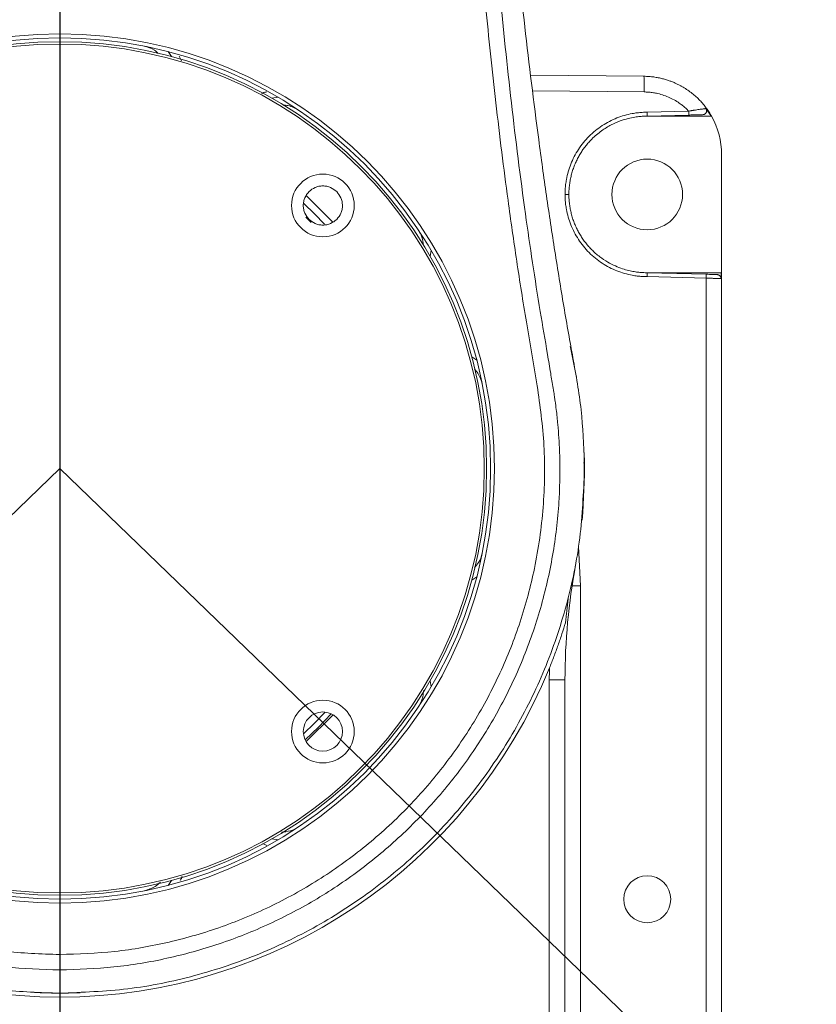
# Model space of a CAD drawing. Header units: millimetres. Extents: x 48 to 246, y 23 to 196.
# Tile 7 of 20: x 146 to 155, y 82 to 92. Entities that reach past the tile are written whole.
import ezdxf

# ---------------------------------------------------------------- set-up
doc = ezdxf.new("R2010")
doc.units = ezdxf.units.MM
doc.linetypes.add('CENTERX2', pattern=[20.32, 12.7, -2.54, 2.54, -2.54])
doc.layers.add('图框', color=7, linetype='Continuous')
doc.styles.add('SLDTEXTSTYLE0', font='TXT', dxfattribs={"width": 0.7})
doc.dimstyles.new('SLDDIMSTYLE0', dxfattribs={"dimtxt": 3.5, "dimasz": 3.5, "dimexe": 0, "dimexo": 0.0625, "dimgap": 0.875, "dimtad": 2, "dimlfac": 12, "dimrnd": 1e-09, "dimzin": 12, "dimdsep": 46, "dimtxsty": 'SLDTEXTSTYLE0', "dimsah": 1, "dimcen": 0.09, "dimadec": 0, "dimazin": 3, "dimtfac": 1, "dimtofl": 0, "dimtmove": 0, "dimatfit": 3, "dimfxl": 0, "dimfrac": 2, "dimtolj": 1, "dimtzin": 12, "dimarcsym": 0})
doc.dimstyles.new('SLDDIMSTYLE1', dxfattribs={"dimtxt": 3.5, "dimasz": 3.5, "dimexe": 0, "dimexo": 0.0625, "dimgap": 0.875, "dimtad": 0, "dimtih": 1, "dimtoh": 1, "dimdec": 4, "dimlfac": 12, "dimzin": 12, "dimdsep": 46, "dimtxsty": 'SLDTEXTSTYLE0', "dimsah": 1, "dimcen": 0.09, "dimazin": 3, "dimtfac": 1, "dimtofl": 0, "dimtmove": 0, "dimatfit": 3, "dimfxl": 0, "dimfrac": 2, "dimtolj": 1, "dimtzin": 12, "dimarcsym": 0})
doc.dimstyles.new('SLDDIMSTYLE4', dxfattribs={"dimtxt": 3.5, "dimasz": 3.5, "dimexe": 0, "dimexo": 0.0625, "dimgap": 0.875, "dimtad": 0, "dimtih": 1, "dimtoh": 1, "dimdec": 1, "dimlfac": 12, "dimrnd": 1e-09, "dimzin": 12, "dimdsep": 46, "dimtxsty": 'SLDTEXTSTYLE0', "dimsah": 1, "dimcen": 0, "dimadec": 0, "dimazin": 3, "dimtfac": 1, "dimtdec": 1, "dimtofl": 0, "dimtmove": 0, "dimatfit": 3, "dimfxl": 0, "dimfrac": 2, "dimtolj": 1, "dimtzin": 12, "dimarcsym": 0})

# ---------------------------------------------------------------- blocks, each defined once
blk = doc.blocks.new('*D1')
at = {"layer": '图框', "color": 7}
for p, q in [((147.68, 127.094), (218.18, 127.094)), ((217.18, 47.927), (217.18, 127.094)), ((147.68, 47.927), (218.18, 47.927))]:
    blk.add_line(p, q, dxfattribs=at)
for points in [[(217.18, 127.094), (216.641, 123.594), (217.718, 123.594)], [(217.18, 47.927), (217.718, 51.427), (216.641, 51.427)]]:
    blk.add_solid(points, dxfattribs=at)
at = {"layer": '图框', "color": 7, "char_height": 3.5, "attachment_point": 1, "rotation": 90, "style": 'SLDTEXTSTYLE0'}
for s, insert in [('950', (212.634, 87.85, 0.008)), ('%%c', (212.668, 82.442, 0.008))]:
    blk.add_mtext(s, dxfattribs=dict(at, insert=insert))
blk = doc.blocks.new('*D2')
at = {"layer": '图框', "color": 7}
for p, q in [((146.68, 161.314), (146.68, 180.147)), ((192.358, 43.4), (213.317, 23.16))]:
    blk.add_line(p, q, dxfattribs=at)
for start, end in [(27.79708, 90), (316, 23.84243)]:
    blk.add_arc((146.68, 87.51), 91.637, start, end, dxfattribs=at)
for points in [[(146.68, 179.147), (150.169, 178.542), (150.19, 179.619)], [(212.598, 23.854), (215.375, 26.051), (214.586, 26.784)]]:
    blk.add_solid(points, dxfattribs=at)
at = {"layer": '图框', "color": 7, "insert": (223.118, 129.064, 0.008), "char_height": 3.5, "attachment_point": 1, "style": 'SLDTEXTSTYLE0'}
blk.add_mtext('134°', dxfattribs=at)
blk = doc.blocks.new('*D3')
at = {"layer": '图框', "color": 7}
for p, q in [((146.68, 161.314), (146.68, 179.024)), ((101.002, 43.4), (80.85, 23.94))]:
    blk.add_line(p, q, dxfattribs=at)
for start, end in [(90, 145.53283), (149.79837, 224)]:
    blk.add_arc((146.68, 87.51), 90.514, start, end, dxfattribs=at)
for points in [[(146.68, 178.024), (143.17, 178.495), (143.191, 177.418)], [(81.57, 24.634), (79.582, 27.565), (78.793, 26.832)]]:
    blk.add_solid(points, dxfattribs=at)
at = {"layer": '图框', "color": 7, "insert": (64.118, 137.555, 0.008), "char_height": 3.5, "attachment_point": 1, "style": 'SLDTEXTSTYLE0'}
blk.add_mtext('134°', dxfattribs=at)
blk = doc.blocks.new('*D4')
at = {"layer": '图框', "color": 7}
for start, end in [(37.7697, 90), (300, 14.1659)]:
    blk.add_arc((146.68, 127.094), 15.478, start, end, dxfattribs=at)
for points in [[(146.68, 142.572), (150.099, 141.649), (150.218, 142.719)], [(154.419, 113.689), (157.557, 115.331), (156.918, 116.198)]]:
    blk.add_solid(points, dxfattribs=at)
at = {"layer": '图框', "color": 7, "insert": (154.603, 135.394, 0.008), "char_height": 3.5, "attachment_point": 1, "style": 'SLDTEXTSTYLE0'}
blk.add_mtext('150°', dxfattribs=at)
blk = doc.blocks.new('*D5')
at = {"layer": '图框', "color": 7}
for start, end in [(90, 151.5968), (174.006, 240)]:
    blk.add_arc((146.68, 127.094), 15.333, start, end, dxfattribs=at)
for points in [[(146.68, 142.427), (143.142, 142.57), (143.262, 141.5)], [(139.013, 113.815), (136.517, 116.327), (135.878, 115.46)]]:
    blk.add_solid(points, dxfattribs=at)
at = {"layer": '图框', "color": 7, "insert": (125.944, 133.207, 0.008), "char_height": 3.5, "attachment_point": 1, "style": 'SLDTEXTSTYLE0'}
blk.add_mtext('150°', dxfattribs=at)
blk = doc.blocks.new('*D8')
at = {"layer": '图框', "color": 7}
for p, q in [((100.621, 137.219), (84.443, 137.219)), ((104.201, 133.356), (100.621, 137.219))]:
    blk.add_line(p, q, dxfattribs=at)
blk.add_solid([(104.201, 133.356), (102.217, 136.289), (101.427, 135.557)], dxfattribs=at)
at = {"layer": '图框', "color": 7, "insert": (84.443, 141.731, -9.548), "char_height": 3.5, "attachment_point": 1, "style": 'SLDTEXTSTYLE0'}
blk.add_mtext('R750', dxfattribs=at)
blk = doc.blocks.new('*D9')
at = {"layer": '图框', "color": 7}
for p, q in [((165.912, 75.223), (181.041, 65.556)), ((181.041, 65.556), (200.788, 65.556))]:
    blk.add_line(p, q, dxfattribs=at)
blk.add_solid([(165.912, 75.223), (168.571, 72.885), (169.151, 73.792)], dxfattribs=at)
at = {"layer": '图框', "color": 7, "insert": (184.041, 70.068, -9.548), "char_height": 3.5, "attachment_point": 1, "style": 'SLDTEXTSTYLE0'}
blk.add_mtext('R273.9', dxfattribs=at)

msp = doc.modelspace()

# ---------------------------------------------------------------- linework, layer by layer
at = {"color": 7, "linetype": 'Continuous', "lineweight": 15}
for p, q in [((147.8316237, 91.9467532), (147.8698324, 91.8934971)), ((151.6909303, 91.6948739), (152.8955008, 91.6843617)), ((148.9377396, 91.4511555), (149.002415, 91.4617958)), ((152.9298672, 91.2604855), (153.3715078, 91.27205)), ((152.9300708, 91.3021522), (153.371144, 91.3137025)), ((152.9298957, 91.2604861), (153.6064296, 91.2604861)), ((153.7215622, 90.8510599), (153.7215622, 89.5938195)), ((152.0556229, 90.4271526), (152.0965048, 90.4271526)), ((150.6312044, 89.8330067), (150.6205644, 89.7683312)), ((153.5581678, 89.5773675), (152.9298672, 89.5938201)), ((153.7147635, 89.5938195), (152.9298957, 89.5938195)), ((153.7147635, 89.5326325), (153.7147635, 89.5938195)), ((153.7215622, 89.5938195), (153.7215622, 78.7604862)), ((153.557804, 89.5357152), (152.9300708, 89.5521533)), ((153.557804, 89.5357152), (153.557804, 78.8185902)), ((151.0629066, 88.7004231), (151.1161627, 88.6622143)), ((152.2628788, 87.5729861), (152.26063, 87.6808214)), ((152.2571654, 87.572986), (152.2605443, 87.572986)), ((152.2588549, 87.5729861), (152.2628788, 87.5729861)), ((152.2606057, 87.447986), (152.2573033, 87.447986)), ((152.2628788, 87.4479861), (152.2589548, 87.4479861)), ((151.116163, 86.3587596), (151.0629069, 86.3205506)), ((152.2186534, 86.2604861), (152.2186534, 78.435803)), ((150.6205647, 85.2526412), (150.6312044, 85.1879655)), ((151.8882288, 85.2608719), (151.8882288, 75.4521521)), ((151.8882288, 85.2608719), (152.0548952, 85.2608719)), ((152.0548952, 75.427153), (152.0548952, 85.2608719)), ((149.3022934, 84.6058318), (149.5834501, 84.8869839)), ((149.002417, 83.5591776), (148.9377413, 83.5698177)), ((147.8698311, 83.1274745), (147.831622, 83.0742184)), ((146.6798955, 82.1749309), (146.6798955, 82.338603))]:
    msp.add_line(p, q, dxfattribs=at)
at = {"color": 8, "linetype": 'Continuous', "lineweight": 15}
for p, q in [((147.9759365, 91.8485052), (147.95157, 91.899347)), ((152.8969555, 91.5177013), (151.711497, 91.5280467)), ((149.583976, 90.1334591), (149.3028693, 90.4145705)), ((149.2976834, 90.1845596), (149.3539685, 90.1282757)), ((152.1974292, 86.679322), (152.2186534, 86.2604861)), ((152.1302634, 86.2604861), (152.2186534, 86.2604861)), ((148.8395113, 83.5214792), (148.8815269, 83.4998918))]:
    msp.add_line(p, q, dxfattribs=at)
at = {"color": 7, "linetype": 'Continuous', "lineweight": 15, "flags": 128}
for points in [[(149.2758527, 90.3310268), (149.390471, 90.2210621), (149.4963938, 90.1108283)], [(152.1784681, 88.4796676), (152.1167158, 88.7811542), (152.109819, 88.8103094)], [(152.236138, 86.9611394), (152.2435452, 87.0420695), (152.2628788, 87.4479861)], [(149.5039387, 84.9183413), (149.390471, 84.7999113), (149.2720414, 84.686444)]]:
    msp.add_lwpolyline(points, dxfattribs=at)
at = {"color": 8, "linetype": 'Continuous', "lineweight": 15, "flags": 128}
msp.add_lwpolyline([(149.5665841, 84.9004864), (149.4317193, 84.7586621), (149.2898963, 84.6237985)], dxfattribs=at)
at = {"color": 7, "linetype": 'Continuous', "lineweight": 15}
for centre, radius in [((146.6798955, 87.5104861), 4.625), ((146.6798955, 87.5104861), 4.5833333), ((146.6798955, 87.5104873), 4.5416667), ((146.6798955, 87.5104873), 4.5166667), ((152.9298955, 90.4271527), 0.3758728), ((149.4788598, 90.3094516), 0.3333333), ((149.4788598, 84.7115229), 0.3333333), ((149.4788598, 84.7115229), 0.2083333), ((152.9298955, 82.9271527), 0.25)]:
    msp.add_circle(centre, radius, dxfattribs=at)
for centre, radius, start, end in [((146.6798955, 87.5104861), 62.5, 316, 86.123453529), ((146.6798955, 87.5104861), 22.8219046, 285.86254958, 79.30312518), ((150.5079484, 91.580185), 2.3898241, 358.50178879, 2.49841873), ((152.7743724, 91.2876618), 0.5973394, 358.50237095, 2.49856734), ((152.8882288, 90.8510601), 0.8333333, 0, 29.42680023), ((152.9610394, 89.5617557), 0.5973324, 357.50141486, 1.49764312), ((146.6798955, 87.5104861), 5.5833333, 359.35861594, 0.64138406), ((158.7215622, 85.2608719), 6.6666667, 169.41803326, 180), ((158.7215622, 85.2608719), 6.6889958, 172.57588568, 174.77532694), ((146.6798955, 87.5104861), 5.625, 202.1592704, 337.8407296), ((146.6798955, 87.5104861), 5.5833333, 267.22409527, 272.21460614)]:
    msp.add_arc(centre, radius, start, end, dxfattribs=at)
for points, knots in [([(146.6798955, 82.338603), (146.479003, 82.3453747), (146.076965, 82.3589266), (145.4820895, 82.468279), (144.9037502, 82.6412686), (144.3495861, 82.8817241), (143.8270671, 83.1849507), (143.3437065, 83.5471409), (142.9058017, 83.9630932), (142.5193294, 84.4274304), (142.189881, 84.9336605), (141.9216901, 85.4747061), (141.7184871, 86.0432977), (141.5815382, 86.6389822), (141.5156172, 87.2523585), (141.5220108, 87.7082338), (141.5466425, 87.9945823), (141.5599443, 88.1152598), (141.5752303, 88.2305373), (141.5945553, 88.3510486), (141.6146266, 88.4717049), (141.6355737, 88.5975237), (141.6560693, 88.7193802), (141.6795242, 88.8576197), (141.7019474, 88.988767), (141.7246671, 89.1241641), (141.7449638, 89.2479893), (141.7668357, 89.3841869), (141.7881853, 89.5201117), (141.8092026, 89.6568673), (141.8420398, 89.875312), (141.8845548, 90.1702973), (141.9648343, 90.7620585), (142.0621208, 91.5669701), (142.1678184, 92.6000816), (142.283062, 93.9335302), (142.3959354, 95.6182568), (142.4919411, 97.6216133), (142.5596444, 99.6407131), (142.6056903, 101.6460132), (142.6352368, 103.6507529), (142.6528033, 105.6799446), (142.6557836, 107.0317123), (142.6572926, 107.716129)], [0, 0, 0, 0, 0.021229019, 0.0424847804, 0.0637313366, 0.0849432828, 0.1062001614, 0.1274661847, 0.1486599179, 0.1699159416, 0.1911965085, 0.2123762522, 0.2336208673, 0.254893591, 0.2768551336, 0.2986944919, 0.3029667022, 0.3072427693, 0.3115302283, 0.3152606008, 0.3201469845, 0.3244631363, 0.3287469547, 0.333212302, 0.3392885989, 0.3428148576, 0.3477284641, 0.3525557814, 0.3574000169, 0.3622764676, 0.3671851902, 0.380756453, 0.3937881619, 0.4303269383, 0.4664755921, 0.5035881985, 0.5718379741, 0.6449918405, 0.7156441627, 0.7854395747, 0.8570725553, 0.9276340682, 1, 1, 1, 1]), ([(146.6798955, 82.338603), (146.8755253, 82.3450253), (147.2669625, 82.3578757), (147.8465079, 82.4615464), (148.4108575, 82.6256351), (148.9528646, 82.8539068), (149.4655218, 83.1419786), (149.9420266, 83.4865484), (150.3764005, 83.8828831), (150.7629507, 84.3260755), (151.0965196, 84.810322), (151.3730208, 85.329272), (151.5886885, 85.8763615), (151.7469027, 86.4670493), (151.8353892, 87.0960624), (151.8466252, 87.7496816), (151.7617022, 88.4079208), (151.6433296, 89.0589492), (151.5400617, 89.7170993), (151.4538567, 90.3195688), (151.3808805, 90.8814083), (151.3187288, 91.4012816), (151.2618096, 91.9198285), (151.2095968, 92.4370762), (151.1611129, 92.959395), (151.1007968, 93.66779), (151.0329895, 94.5797132), (150.9627207, 95.7125373), (150.9037721, 96.8676642), (150.8553922, 98.0253922), (150.8164842, 99.1636439), (150.7853857, 100.2914557), (150.7596354, 101.4513545), (150.7386983, 102.6648841), (150.7227411, 103.9210431), (150.7117248, 105.1812872), (150.704688, 106.4384418), (150.7032368, 107.2854882), (150.702499, 107.716129)], [0, 0, 0, 0, 0.0206735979, 0.0413659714, 0.0620466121, 0.0827118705, 0.1034051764, 0.1240926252, 0.1447520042, 0.1654453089, 0.1861379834, 0.2067913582, 0.2274844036, 0.2481831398, 0.2713043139, 0.2944854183, 0.3170642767, 0.341344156, 0.3644675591, 0.3874939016, 0.4056945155, 0.4243706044, 0.4428529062, 0.4608511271, 0.4793386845, 0.4983166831, 0.5360230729, 0.5760232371, 0.6183225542, 0.6583161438, 0.6985401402, 0.7387439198, 0.7776089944, 0.8212108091, 0.8670740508, 0.9104381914, 0.9544665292, 1, 1, 1, 1]), ([(150.868765, 107.7162768), (150.8718639, 106.6372193), (150.8780609, 104.4794413), (150.9233844, 101.2435653), (151.006448, 98.1818286), (151.1420514, 95.2958302), (151.304856, 93.0930463), (151.4802457, 91.4019025), (151.6234613, 90.2659612), (151.7575956, 89.3743109), (151.8546622, 88.8103337), (151.900329, 88.5379372), (151.9202021, 88.4177618), (151.9289587, 88.3648091)], [0, 0, 0, 0, 0.16683501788, 0.33361794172, 0.50034323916, 0.64036648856, 0.78029136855, 0.84177413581, 0.90322285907, 0.95729648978, 0.98116705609, 0.99170166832, 1, 1, 1, 1]), ([(152.1391569, 88.6887181), (152.1235293, 88.7741239), (152.0922633, 88.9449935), (152.0253348, 89.3328608), (151.9458654, 89.8217255), (151.8567536, 90.4149132), (151.7465555, 91.2108797), (151.6236043, 92.2098875), (151.4571059, 93.8120122), (151.3420987, 95.0985735), (151.2886597, 95.9855615), (151.2836636, 96.0684886)], [0, 0, 0, 0, 0.0404195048, 0.080866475, 0.1612296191, 0.2415211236, 0.3220080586, 0.4831472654, 0.6443351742, 0.9667478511, 1, 1, 1, 1]), ([(152.8955009, 91.6843617), (152.9045218, 91.6841985), (152.9223548, 91.6838759), (152.9487542, 91.6823195), (152.9744699, 91.6800522), (152.9994815, 91.6770579), (153.0237732, 91.6734155), (153.0473321, 91.6691778), (153.0701482, 91.6644026), (153.0922145, 91.6591449), (153.1135264, 91.6534584), (153.1340819, 91.647395), (153.1538811, 91.6410052), (153.1729259, 91.6343375), (153.1912202, 91.6274389), (153.2087696, 91.6203542), (153.225581, 91.6131269), (153.2416625, 91.6057981), (153.2570234, 91.5984076), (153.2716739, 91.590993), (153.2856251, 91.5835903), (153.2988888, 91.5762334), (153.3244029, 91.5614811), (153.3611818, 91.5380009), (153.4074343, 91.50371), (153.4503448, 91.4671035), (153.4898636, 91.4285287), (153.5260006, 91.3883324), (153.5587035, 91.3467967), (153.5882702, 91.3043703), (153.6055221, 91.2750016), (153.6140489, 91.2604861)], [0, 0, 0, 0, 0.030980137, 0.0612434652, 0.0907899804, 0.1196196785, 0.1477325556, 0.1751286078, 0.2018078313, 0.2277702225, 0.2530157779, 0.2775444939, 0.3013563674, 0.3244513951, 0.3468295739, 0.3684909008, 0.3894353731, 0.409662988, 0.4291737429, 0.4479676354, 0.4660446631, 0.4834048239, 0.5000481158, 0.5672473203, 0.6331021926, 0.697612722, 0.7607788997, 0.8226007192, 0.8830781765, 0.9422112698, 1, 1, 1, 1]), ([(153.3711443, 91.3137025), (153.3660219, 91.3189146), (153.3557897, 91.329326), (153.3398207, 91.3442854), (153.323429, 91.3587296), (153.3065684, 91.3726138), (153.2892505, 91.3859499), (153.2593299, 91.4074703), (153.2152056, 91.434961), (153.1550763, 91.4644655), (153.0922667, 91.4878523), (153.0349329, 91.5028371), (152.9842401, 91.5116526), (152.9407359, 91.5164857), (152.9115691, 91.5172956), (152.8969553, 91.5177013)], [0, 0, 0, 0, 0.0413660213, 0.0826301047, 0.1238363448, 0.1650290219, 0.2062524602, 0.2475508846, 0.3736522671, 0.5000053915, 0.626107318, 0.7524654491, 0.8348695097, 0.9172624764, 1, 1, 1, 1]), ([(152.0556227, 90.4271527), (152.0557029, 90.4360649), (152.0558632, 90.4538703), (152.057129, 90.480533), (152.0591463, 90.5071137), (152.061988, 90.5336122), (152.0656351, 90.560029), (152.0733152, 90.6054177), (152.0883277, 90.6692235), (152.1161102, 90.7506994), (152.1522742, 90.83019), (152.2123333, 90.9330542), (152.3072888, 91.0500974), (152.4242366, 91.1450969), (152.5270563, 91.2052268), (152.6064818, 91.2414301), (152.6879805, 91.2692796), (152.7604125, 91.2863911), (152.823509, 91.2960896), (152.876661, 91.301175), (152.9122465, 91.3018261), (152.9300706, 91.3021522)], [0, 0, 0, 0, 0.0194717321, 0.0389017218, 0.0583079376, 0.0777084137, 0.0971212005, 0.1165643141, 0.1782799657, 0.2400848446, 0.3043716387, 0.3687518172, 0.4999822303, 0.6312167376, 0.6955062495, 0.7598949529, 0.8216126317, 0.8834313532, 0.9222473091, 0.9610552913, 1, 1, 1, 1]), ([(152.9300706, 91.3021522), (152.9300962, 91.3001372), (152.9301456, 91.2962589), (152.9301986, 91.2907832), (152.9302338, 91.2859366), (152.9302533, 91.2817366), (152.93026, 91.2781682), (152.9302585, 91.2751938), (152.9302414, 91.2707992), (152.9302372, 91.2656524), (152.9299148, 91.2614433), (152.9302638, 91.2604953), (152.9298673, 91.2604853), (152.929867, 91.2604853)], [0, 0, 0, 0, 0.0924584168, 0.1779507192, 0.2564743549, 0.328026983, 0.3926064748, 0.450210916, 0.5008386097, 0.6671877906, 0.8335343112, 0.999879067, 1, 1, 1, 1]), ([(153.3711443, 91.3137025), (153.3755253, 91.3144344), (153.3840488, 91.3158585), (153.3964083, 91.3178902), (153.4079218, 91.3197474), (153.4185162, 91.3214227), (153.434967, 91.323997), (153.4564684, 91.3273257), (153.4825914, 91.331195), (153.5059338, 91.3345974), (153.5243051, 91.3371828), (153.5376421, 91.3390569), (153.5472791, 91.3403934), (153.5517557, 91.3410115), (153.5539688, 91.341317)], [0, 0, 0, 0, 0.0565524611, 0.1100272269, 0.1601365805, 0.2066218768, 0.2492563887, 0.3786098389, 0.4990377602, 0.6269322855, 0.7490044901, 0.8343327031, 0.918100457, 1, 1, 1, 1]), ([(153.3715078, 91.2720501), (153.3861702, 91.272434), (153.4006061, 91.2728121), (153.4289546, 91.2735544), (153.442923, 91.2739202), (153.468982, 91.2746026), (153.4811985, 91.2749225), (153.5024228, 91.2754782), (153.5113774, 91.2757127), (153.5178018, 91.275881)], [0, 0, 0, 0, 0.25, 0.25, 0.5, 0.5, 0.75, 0.75, 1, 1, 1, 1]), ([(153.5539718, 91.3413192), (153.5550671, 91.3396927), (153.5572305, 91.33648), (153.5595648, 91.3311738), (153.561127, 91.3256292), (153.5621068, 91.3180242), (153.5613039, 91.308277), (153.5568805, 91.2975077), (153.549714, 91.2882282), (153.5403177, 91.2814447), (153.5294498, 91.2769294), (153.5217375, 91.2762352), (153.5178018, 91.2758809)], [0, 0, 0, 0, 0.0635799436, 0.1255793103, 0.1873023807, 0.2500706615, 0.3739146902, 0.499909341, 0.6230026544, 0.7497872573, 0.8723138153, 1, 1, 1, 1]), ([(152.0965051, 90.4271527), (152.0965845, 90.4358419), (152.0967431, 90.4531951), (152.0980185, 90.4791618), (152.1000393, 90.5050034), (152.1028683, 90.530696), (152.106474, 90.5562165), (152.1108503, 90.5815418), (152.1159844, 90.6066495), (152.1218652, 90.6315174), (152.1284817, 90.6561238), (152.1358226, 90.6804473), (152.1438771, 90.7044671), (152.1526341, 90.7281625), (152.1620828, 90.7515125), (152.1722111, 90.7744963), (152.1829993, 90.7970966), (152.1944286, 90.8192972), (152.2064808, 90.8410826), (152.2191378, 90.8624378), (152.2323818, 90.8833477), (152.2461951, 90.9037979), (152.2605605, 90.9237741), (152.2754607, 90.9432624), (152.2908789, 90.9622492), (152.3067981, 90.9807209), (152.323203, 90.9986653), (152.3660979, 91.0429108), (152.4379144, 91.1038145), (152.5409125, 91.1670006), (152.636842, 91.2092989), (152.7217515, 91.2353902), (152.7931203, 91.2499951), (152.8495762, 91.2570688), (152.8904397, 91.2597571), (152.9154642, 91.2604356), (152.9268332, 91.2604751), (152.929867, 91.2604856)], [0, 0, 0, 0, 0.0199176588, 0.0397780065, 0.0595816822, 0.0793290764, 0.0990203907, 0.1186556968, 0.1382349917, 0.1577582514, 0.1772254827, 0.1966367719, 0.215992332, 0.235292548, 0.2545379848, 0.2737276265, 0.292861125, 0.3119388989, 0.3309611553, 0.3499279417, 0.3688391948, 0.3876947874, 0.4064945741, 0.4252384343, 0.4439263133, 0.4625582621, 0.4811344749, 0.4996553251, 0.6038345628, 0.6958863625, 0.7757958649, 0.8435557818, 0.8991651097, 0.9426179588, 0.9739099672, 0.9930379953, 1, 1, 1, 1]), ([(153.6064295, 91.260486), (153.6073814, 91.2604865), (153.6092834, 91.2604874), (153.6113908, 91.2604897), (153.6129208, 91.2604897), (153.6138714, 91.2604875), (153.6139898, 91.2604865), (153.6140488, 91.260486)], [0, 0, 0, 0, 0.2012064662, 0.4020296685, 0.6022463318, 0.8016387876, 1, 1, 1, 1]), ([(149.6261736, 90.4567656), (149.6056712, 90.473311), (149.5740195, 90.4988539), (149.5213379, 90.5148546), (149.4789004, 90.5192268), (149.4362937, 90.5149476), (149.3842028, 90.4983789), (149.3279706, 90.460341), (149.2899412, 90.4041212), (149.2733669, 90.3520329), (149.2690847, 90.3094406), (149.273453, 90.2669884), (149.2894488, 90.2143037), (149.3150008, 90.1826402), (149.331546, 90.1621377)], [0, 0, 0, 0, 0.1197214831, 0.1848260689, 0.2499997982, 0.3151048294, 0.38027817, 0.4999996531, 0.6197211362, 0.6848263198, 0.750000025, 0.8151050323, 0.8802785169, 1, 1, 1, 1]), ([(149.331546, 90.1621377), (149.3520484, 90.1455923), (149.3837002, 90.1200495), (149.4363817, 90.1040482), (149.4788192, 90.0996767), (149.5214259, 90.1039551), (149.5735167, 90.1205246), (149.629749, 90.1585621), (149.6677784, 90.2147821), (149.6843525, 90.2668703), (149.6886351, 90.3094626), (149.6842665, 90.3519147), (149.6682707, 90.4045995), (149.6427188, 90.4362631), (149.6261736, 90.4567656)], [0, 0, 0, 0, 0.1197214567, 0.184826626, 0.2499998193, 0.3151047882, 0.3802782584, 0.4999997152, 0.6197211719, 0.6848263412, 0.7499995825, 0.815105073, 0.8802785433, 1, 1, 1, 1]), ([(152.9300706, 89.5521533), (152.9211588, 89.552239), (152.9033542, 89.5524103), (152.8766929, 89.5536928), (152.8501137, 89.5557267), (152.8236168, 89.5585851), (152.7972017, 89.562249), (152.7518174, 89.5699578), (152.6880212, 89.5850105), (152.6065629, 89.6128442), (152.5270954, 89.6490582), (152.4242707, 89.7091811), (152.3072889, 89.804208), (152.2123608, 89.9212171), (152.1522947, 90.0240763), (152.1161413, 90.1035248), (152.0883431, 90.1850413), (152.0712772, 90.2574843), (152.0616185, 90.3205869), (152.0565665, 90.3737422), (152.0559377, 90.4093283), (152.0556227, 90.4271527)], [0, 0, 0, 0, 0.019473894, 0.0389063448, 0.0583153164, 0.0777188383, 0.097134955, 0.1165816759, 0.1783057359, 0.2401180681, 0.3044112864, 0.3687962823, 0.5000307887, 0.631261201, 0.6955459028, 0.7599281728, 0.8216384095, 0.8834487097, 0.9222587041, 0.9610608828, 1, 1, 1, 1]), ([(152.929867, 89.5938198), (152.9277776, 89.5938249), (152.9200477, 89.5938435), (152.903106, 89.5941571), (152.8755272, 89.5953882), (152.8373797, 89.5986178), (152.7888759, 89.6052818), (152.7304368, 89.6172062), (152.6628154, 89.6365573), (152.5872539, 89.6658488), (152.5056271, 89.7077548), (152.4204762, 89.7647436), (152.3541022, 89.8227646), (152.3061163, 89.8738186), (152.2748309, 89.911265), (152.2456127, 89.9507126), (152.2185952, 89.9920539), (152.1939189, 90.035175), (152.1717259, 90.0799562), (152.1521718, 90.1262721), (152.1353813, 90.1739732), (152.1214423, 90.2228897), (152.1104242, 90.2728535), (152.1024956, 90.3236905), (152.0974524, 90.3752201), (152.0968215, 90.4098085), (152.0965051, 90.4271527)], [0, 0, 0, 0, 0.0047956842, 0.0177429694, 0.0388415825, 0.0680902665, 0.1054878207, 0.1510323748, 0.2047213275, 0.2665562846, 0.3365333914, 0.414651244, 0.5009009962, 0.5379394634, 0.5752034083, 0.6126938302, 0.6504100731, 0.6883511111, 0.7265169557, 0.7649091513, 0.803524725, 0.8423657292, 0.8814334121, 0.92072777, 0.9602491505, 1, 1, 1, 1]), ([(152.9300706, 89.5521534), (152.9300946, 89.554097), (152.9301425, 89.5579782), (152.9301886, 89.5636522), (152.9302173, 89.5690159), (152.9302289, 89.5739201), (152.9302265, 89.5782588), (152.9302129, 89.5819759), (152.9301911, 89.5850619), (152.9301636, 89.5875458), (152.9301326, 89.5894836), (152.9300997, 89.5909468), (152.9300659, 89.5920129), (152.9300321, 89.5927581), (152.9299987, 89.5932524), (152.929966, 89.5935585), (152.9299335, 89.5937272), (152.9299026, 89.5938074), (152.929878, 89.593816), (152.929867, 89.5938198)], [0, 0, 0, 0, 0.08908033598, 0.17788671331, 0.26522989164, 0.34998773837, 0.43117356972, 0.50798289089, 0.57981447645, 0.64626764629, 0.70712161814, 0.76230429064, 0.81185718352, 0.85590149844, 0.89460826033, 0.92817381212, 0.95680077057, 0.98068388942, 1, 1, 1, 1]), ([(153.7147637, 89.5326325), (153.7135561, 89.532657), (153.7110691, 89.5327074), (153.7061182, 89.5328138), (153.7000068, 89.5329447), (153.6925375, 89.5331028), (153.6836349, 89.5332872), (153.6732105, 89.5334981), (153.6612092, 89.5337356), (153.6476039, 89.5339996), (153.6324057, 89.5342902), (153.6156696, 89.5346072), (153.5975001, 89.534951), (153.5780631, 89.5353205), (153.5646362, 89.535582), (153.5578042, 89.5357151)], [0, 0, 0, 0, 0.0566987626, 0.1167689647, 0.1802104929, 0.2470231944, 0.3172068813, 0.3907613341, 0.467686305, 0.5479815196, 0.6316466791, 0.7186814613, 0.8090855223, 0.902858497, 1, 1, 1, 1]), ([(153.6716125, 89.5743969), (153.6623552, 89.5746393), (153.6465262, 89.5750538), (153.6064672, 89.5761028), (153.5824373, 89.576732), (153.5581678, 89.5773675)], [0, 0, 0, 0, 0.5, 0.5, 1, 1, 1, 1]), ([(153.6716125, 89.5743969), (153.6739278, 89.5742352), (153.6784609, 89.5739188), (153.6850054, 89.5723208), (153.6911106, 89.5698907), (153.6967597, 89.566551), (153.7023187, 89.5620699), (153.707476, 89.5562091), (153.7115527, 89.5489652), (153.7142402, 89.5409916), (153.7145873, 89.535448), (153.7147636, 89.5326325)], [0, 0, 0, 0, 0.1046263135, 0.2048501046, 0.3026941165, 0.4003291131, 0.4999395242, 0.6240257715, 0.7501839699, 0.8731249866, 1, 1, 1, 1]), ([(141.2205136, 88.688044), (141.1850308, 88.4835595), (141.1140654, 88.0745911), (141.088133, 87.4521644), (141.1283167, 86.8305864), (141.2382798, 86.2170647), (141.4157389, 85.6196868), (141.6584923, 85.0457791), (141.9635883, 84.5023569), (142.3273718, 83.9963491), (142.7450668, 83.5339458), (143.2116464, 83.1207953), (143.7213748, 82.7622223), (144.2677119, 82.4626366), (144.8440532, 82.2252449), (145.443233, 82.0549281), (146.0576596, 81.9472868), (146.472043, 81.9339141), (146.6798955, 81.9272065)], [0, 0, 0, 0, 0.0625245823, 0.12504894, 0.1872957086, 0.2500092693, 0.3125691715, 0.3748125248, 0.4375083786, 0.5000866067, 0.5623287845, 0.6250064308, 0.6876044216, 0.7498451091, 0.8125036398, 0.875121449, 0.9373615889, 1, 1, 1, 1]), ([(152.2605443, 87.572986), (152.253298, 87.760702), (152.2388321, 88.1354436), (152.1723416, 88.50452), (152.1391576, 88.6887181)], [0, 0, 0, 0, 0.5009213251, 1, 1, 1, 1]), ([(146.6798955, 82.1749309), (146.4862808, 82.1810156), (146.1003258, 82.193145), (145.527883, 82.2911032), (144.9688128, 82.4460946), (144.4299492, 82.6621934), (143.9179999, 82.9352717), (143.4384956, 83.2623812), (142.9973756, 83.6397472), (142.6001371, 84.0628003), (142.2509889, 84.5264885), (141.954383, 85.0255307), (141.7139642, 85.5537531), (141.5323934, 86.1046051), (141.412381, 86.6695887), (141.3523625, 87.2616084), (141.3583283, 87.7557085), (141.3920038, 88.0977997), (141.4141727, 88.261909), (141.4258034, 88.3340223), (141.4309416, 88.3658803)], [0, 0, 0, 0, 0.0629094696, 0.1254048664, 0.188235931, 0.2512214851, 0.3137347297, 0.3764997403, 0.4395435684, 0.5020729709, 0.5647831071, 0.6278649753, 0.6904171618, 0.7530792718, 0.8160456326, 0.8778021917, 0.9461726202, 0.9762547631, 0.989509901, 1, 1, 1, 1]), ([(151.933172, 88.3396422), (151.9364761, 88.3187126), (151.9423942, 88.281225), (151.9520599, 88.2140369), (151.9650654, 88.1148534), (151.9840102, 87.9378658), (152.0045235, 87.6222375), (152.0002669, 87.167543), (151.9390934, 86.6178457), (151.8137041, 86.0553913), (151.6282782, 85.5099475), (151.385269, 84.9876638), (151.0870485, 84.4945962), (150.7373708, 84.0367459), (150.3405833, 83.61923), (149.9007741, 83.2469531), (149.4234095, 82.9243712), (148.9143111, 82.6551789), (148.3788408, 82.4421616), (147.8235713, 82.2894118), (147.2552268, 82.1928814), (146.8720892, 82.1809274), (146.6798955, 82.1749309)], [0, 0, 0, 0, 0.0069077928, 0.0123727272, 0.0221293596, 0.0395186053, 0.0703940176, 0.1252004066, 0.1875296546, 0.2503580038, 0.3126990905, 0.3749839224, 0.4377956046, 0.5001901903, 0.5624413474, 0.6252125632, 0.6876751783, 0.7499046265, 0.8126082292, 0.8751532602, 0.937372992, 1, 1, 1, 1]), ([(151.9289587, 88.3648091), (151.9296712, 88.3606166), (151.9308226, 88.353842), (151.9322621, 88.3454576), (151.9329195, 88.3412562), (151.933172, 88.3396422)], [0, 0, 0, 0, 0.4999888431, 0.8079225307, 1, 1, 1, 1]), ([(152.2573033, 87.447986), (152.2574554, 87.4688173), (152.2577596, 87.5104843), (152.2573635, 87.5521506), (152.2571654, 87.572986)], [0, 0, 0, 0, 0.499946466, 1, 1, 1, 1]), ([(146.6798955, 81.9272065), (146.922096, 81.9362923), (147.4052849, 81.9544184), (148.1191736, 82.1008095), (148.8078597, 82.3314462), (149.4612412, 82.6514892), (150.0674082, 83.0529343), (150.6161495, 83.5295163), (151.0993277, 84.0738922), (151.5069382, 84.6755647), (151.8337632, 85.3252868), (152.0719465, 86.0120379), (152.2257482, 86.7234123), (152.2490204, 87.20713), (152.2606082, 87.447986)], [0, 0, 0, 0, 0.08345387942, 0.16649008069, 0.25021580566, 0.33333108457, 0.41659964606, 0.50022384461, 0.58323031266, 0.66687611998, 0.75012024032, 0.83324913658, 0.91697029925, 1, 1, 1, 1]), ([(152.0603573, 85.8699814), (152.048382, 85.8307051), (152.035784, 85.7909366), (152.0094913, 85.7110972), (151.995788, 85.6709929), (151.9672509, 85.5905065), (151.952384, 85.5500385), (151.9216656, 85.4693256), (151.9058061, 85.4290518), (151.8894271, 85.3888344)], [0, 0, 0, 0, 0.25, 0.25, 0.5, 0.5, 0.75, 0.75, 1, 1, 1, 1]), ([(149.2224175, 83.6970211), (149.1936717, 83.6808441), (149.1361803, 83.6484901), (149.070398, 83.6435174), (149.0375068, 83.641031)], [0, 0, 0, 0, 0.4999999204, 1, 1, 1, 1]), ([(146.6798955, 81.9272065), (146.6798955, 81.92745), (146.6798955, 81.9279829), (146.6798955, 81.9319626), (146.6798955, 81.9403942), (146.6798955, 81.9551586), (146.6798955, 81.9797452), (146.6798955, 82.0199486), (146.6798955, 82.0789212), (146.6798955, 82.1440942), (146.6798955, 82.1749309)], [0, 0, 0, 0, 0.0903123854, 0.19764368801, 0.31577665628, 0.43930871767, 0.56365686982, 0.7215665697, 0.86825870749, 1, 1, 1, 1])]:
    msp.add_open_spline(points, degree=3, knots=knots, dxfattribs=at)
at = {"color": 8, "linetype": 'Continuous', "lineweight": 15}
for points, knots in [([(147.5785883, 92.0048488), (147.6177605, 91.9947054), (147.6741371, 91.9801071), (147.7140694, 91.9392177), (147.7262556, 91.9267394)], [0, 0, 0, 0, 0.6948287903, 1, 1, 1, 1]), ([(148.8813794, 91.5189002), (148.8675426, 91.5156864), (148.8483186, 91.5112213), (148.8314361, 91.501259), (148.826705, 91.4984673)], [0, 0, 0, 0, 0.7197677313, 1, 1, 1, 1]), ([(149.0560086, 91.3782168), (149.0733042, 91.377029), (149.1324277, 91.3729689), (149.1851315, 91.3442617), (149.2224176, 91.3239523)], [0, 0, 0, 0, 0.292534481, 1, 1, 1, 1]), ([(150.4933612, 90.0530087), (150.5081313, 90.0272775), (150.5378882, 89.9754374), (150.5450056, 89.9160776), (150.5485902, 89.8861815)], [0, 0, 0, 0, 0.496357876, 1, 1, 1, 1]), ([(151.0934676, 88.5670813), (151.105405, 88.5534203), (151.1449369, 88.5081801), (151.1622042, 88.449877), (151.1742574, 88.4091796)], [0, 0, 0, 0, 0.30196760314, 1, 1, 1, 1]), ([(151.1742574, 86.6117939), (151.1645008, 86.5753964), (151.1487287, 86.5165578), (151.10672, 86.4732862), (151.0906979, 86.4567824)], [0, 0, 0, 0, 0.6185988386, 1, 1, 1, 1]), ([(150.5492186, 85.1487905), (150.5478625, 85.1265948), (150.5439461, 85.06249), (150.5133581, 85.0053322), (150.4933609, 84.9679648)], [0, 0, 0, 0, 0.3462409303, 1, 1, 1, 1]), ([(147.7498947, 83.1089145), (147.7488691, 83.1076604), (147.7336519, 83.0890533), (147.6794724, 83.0491255), (147.6183327, 83.0291259), (147.5785883, 83.016125)], [0, 0, 0, 0, 0.0246668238, 0.3659741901, 1, 1, 1, 1]), ([(147.9604101, 83.1247843), (147.9667856, 83.1351335), (147.9763143, 83.1506009), (147.9807366, 83.1681242), (147.9822, 83.1739227)], [0, 0, 0, 0, 0.6690949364, 1, 1, 1, 1])]:
    msp.add_open_spline(points, degree=3, knots=knots, dxfattribs=at)
at = {"color": 7, "linetype": 'Continuous', "lineweight": 15}
for points in [[(153.5539688, 91.341317), (153.5730063, 91.31542), (153.5905362, 91.288418), (153.6064295, 91.260486)], [(153.7147637, 89.5938194), (153.7192649, 89.5938194), (153.7215622, 89.5938194), (153.7215622, 89.5938194)], [(151.8882288, 85.2608719), (151.8882288, 85.3042307), (151.8886151, 85.3454832), (151.8894271, 85.3888344)]]:
    msp.add_open_spline(points, degree=3, dxfattribs=at)
at = {"layer": '图框', "color": 7}
for p, q in [((146.6798935, 160.3142042), (146.6798935, 56.7367898)), ((146.6798955, 87.5104861), (101.721158, 44.0943379)), ((146.6798955, 87.5104861), (191.638633, 44.0943379))]:
    msp.add_line(p, q, dxfattribs=at)
at = {"layer": '图框', "color": 7, "linetype": 'CENTERX2'}
msp.add_circle((146.6798955, 87.5104861), 39.5833333, dxfattribs=at)

# ---------------------------------------------------------------- dimensions: what is measured, and where the dimension line sits
at = {"layer": '图框', "color": 7}
for base, line1, line2, picture, middle in [((236.9024886, 71.4738644), ((146.6798955, 87.5104861), (191.638633, 44.0943379)), ((146.6798935, 160.3142042), (146.6798935, 56.7367898)), '*D2', (229.1798955, 127.3983261)), ((104.5124235, 167.6019707), ((146.6798935, 160.3142042), (146.6798935, 56.7367898)), ((101.721158, 44.0943379), (146.6798955, 87.5104861)), '*D3', (70.1798955, 135.8891162)), ((138.8291067, 140.2644608), ((146.6798935, 160.3142042), (146.6798935, 56.7367898)), ((135.2215613, 107.2474034), (146.6798955, 127.0938194)), '*D5', (132.0060329, 131.5411243)), ((160.9366557, 121.0665292), ((158.1382293, 107.2474031), (146.6798955, 127.0938194)), ((146.6798935, 160.3142042), (146.6798935, 56.7367898)), '*D4', (160.6645449, 133.7280568))]:
    dim = msp.add_angular_dim_2l(base=base, line1=line1, line2=line2, dimstyle='SLDDIMSTYLE1', dxfattribs=at)
    dim.commit()
    dim.dimension.update_dxf_attribs({"geometry": picture, "text_midpoint": middle, "dimtype": 162})
for mpoint, picture, middle in [((104.2010048, 133.3558113), '*D8', (91.0319621, 140.0654962)), ((165.911507, 75.2229132), '*D9', (192.4147127, 68.4021839))]:
    dim = msp.add_radius_dim(center=(146.6798955, 87.5104861), mpoint=mpoint, dimstyle='SLDDIMSTYLE4', dxfattribs=at)
    dim.commit()
    dim.dimension.update_dxf_attribs({"geometry": picture, "text_midpoint": middle, "dimtype": 164})
dim = msp.add_linear_dim(base=(217.1798955, 127.0938194), p1=(146.6798955, 47.9271527), p2=(146.6798955, 127.0938194), angle=90, text='%%c<>', dimstyle='SLDDIMSTYLE0', dxfattribs=at)
dim.commit()
dim.dimension.update_dxf_attribs({"geometry": '*D1', "text_midpoint": (217.1798955, 90.3278969), "dimtype": 160})

doc.saveas('drawing.dxf')
